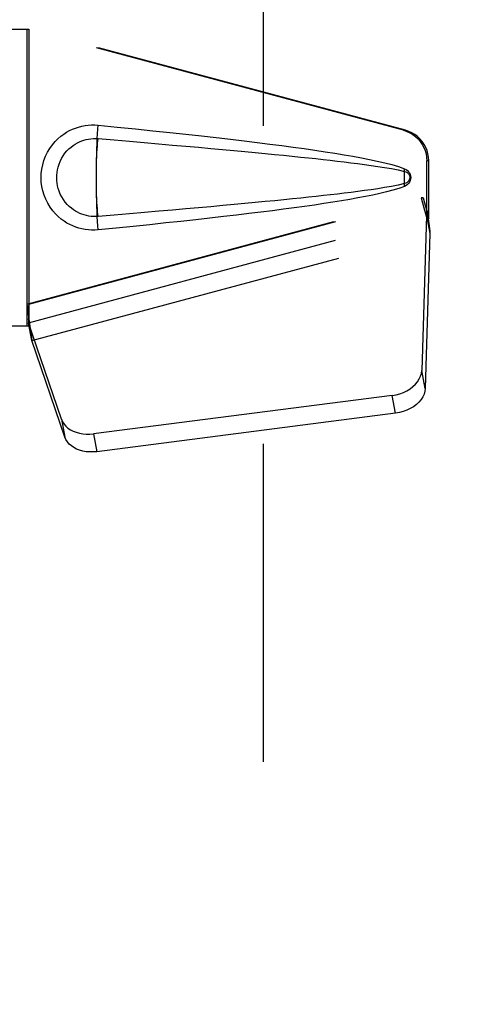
# Model space of a CAD drawing. Header units: inches. Extents: x 0 to 230, y 0 to 149.
# Tile 38 of 92: x 71.13 to 72.89, y 69.69 to 73.6. Entities that reach past the tile are written whole.
import ezdxf

# ---------------------------------------------------------------- set-up
doc = ezdxf.new("R2010")
doc.units = ezdxf.units.IN
doc.header["$LTSCALE"] = 12.635135
doc.header["$MEASUREMENT"] = 0
doc.linetypes.add('HIDDEN', pattern=[0.2, 0.1, -0.1])
doc.layers.get('0').update_dxf_attribs({"linetype": 'CONTINUOUS'})
doc.layers.add('DEFAULT_2', color=8, linetype='HIDDEN')
doc.layers.add('DIMENSIONS', color=7, linetype='CONTINUOUS')
doc.styles.get("Standard").update_dxf_attribs({"font": 'arial.ttf'})
doc.dimstyles.new('DIMSTYLE_1', dxfattribs={"dimtxt": 1.013514, "dimasz": 1.351351, "dimexe": 0.09, "dimexo": 0.07, "dimgap": 0.0375, "dimtad": 0, "dimtih": 1, "dimtoh": 1, "dimzin": 4, "dimdsep": 46, "dimtxsty": 'Standard', "dimblk": '_FILLED', "dimblk1": '_FILLED', "dimblk2": '_FILLED', "dimcen": 0.09, "dimazin": 1, "dimtfac": 1, "dimtofl": 0, "dimtmove": 0, "dimatfit": 3, "dimldrblk": '_FILLED', "dimfxl": 1, "dimtolj": 1, "dimtzin": 4, "dimarcsym": 0})

# ---------------------------------------------------------------- blocks, each defined once
blk = doc.blocks.new('_FILLED')
at = {"color": 0, "linetype": 'ByBlock'}
blk.add_solid([(0, 0), (-1, 0.2), (-1, -0.2)], dxfattribs=at)
blk = doc.blocks.new('*D13')
at = {"layer": 'DIMENSIONS', "color": 2, "linetype": 'Continuous'}
for p, q in [((69.2811, 84.0253), (66.6874, 84.0253)), ((72.9061, 84.0253), (75.6088, 84.0253))]:
    blk.add_line(p, q, dxfattribs=at)
at = {"layer": 'DIMENSIONS', "color": 2, "linetype": 'Continuous', "xscale": 1.3513513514, "yscale": 1.3513513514, "zscale": 1.3513513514}
blk.add_blockref('_FILLED', (69.2811, 84.0253), dxfattribs=at)
at = {"layer": 'DIMENSIONS', "color": 2, "linetype": 'Continuous', "xscale": 1.3513513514, "yscale": 1.3513513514, "zscale": 1.3513513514, "rotation": 180}
blk.add_blockref('_FILLED', (72.9061, 84.0253), dxfattribs=at)
at = {"layer": 'DIMENSIONS', "color": 2, "linetype": 'Continuous', "insert": (66.1807, 84.5321), "char_height": 1.01351, "width": 2.754195, "attachment_point": 3, "line_spacing_factor": 0.9}
blk.add_mtext('3.63', dxfattribs=at)

msp = doc.modelspace()

# ---------------------------------------------------------------- linework, layer by layer
at = {"layer": 'DEFAULT_2', "color": 8, "linetype": 'HIDDEN'}
for p, q in [((72.0936, 107.2957), (72.0936, 38.3257)), ((70.8406, 73.5657), (71.1616, 73.5657)), ((71.1539, 73.5657), (71.1539, 72.3857)), ((72.6513, 73.1634), (71.1539, 73.5657)), ((71.1616, 73.5657), (71.1616, 72.3857)), ((72.659, 73.1634), (71.1616, 73.5657)), ((72.6513, 73.1634), (72.659, 73.1634)), ((72.7437, 72.8129), (72.7437, 73.0426)), ((72.7514, 73.0426), (72.7437, 73.0426)), ((72.7514, 72.8129), (72.7514, 73.0426)), ((72.6557, 72.9839), (72.6557, 72.9954)), ((72.6557, 72.9603), (72.6556, 72.9691)), ((72.6558, 72.9494), (72.6557, 72.9603)), ((71.1539, 72.4732), (72.7219, 72.8945)), ((71.1616, 72.4732), (72.7296, 72.8945)), ((72.7296, 72.8945), (72.7219, 72.8945)), ((72.7219, 72.8945), (72.7437, 72.8129)), ((72.7296, 72.8945), (72.7514, 72.8129)), ((72.7453, 72.8404), (72.754, 72.7841)), ((71.1602, 72.399), (72.743, 72.8243)), ((72.743, 72.8243), (72.7238, 72.2092)), ((72.743, 72.8243), (72.7565, 72.7533)), ((72.7514, 72.8129), (72.7437, 72.8129)), ((72.754, 72.7841), (72.7549, 72.7733)), ((72.7549, 72.7733), (72.7558, 72.763)), ((72.7558, 72.763), (72.7565, 72.7533)), ((71.1737, 72.328), (72.7565, 72.7533)), ((72.7565, 72.7533), (72.7374, 72.1381)), ((71.1616, 72.4732), (71.1539, 72.4732)), ((71.1695, 72.3584), (71.1608, 72.4147)), ((71.1616, 72.3857), (70.8406, 72.3857)), ((71.2921, 72.0152), (71.1602, 72.399)), ((71.1737, 72.328), (71.1602, 72.399)), ((71.1695, 72.3584), (71.1737, 72.328)), ((71.3056, 71.9442), (71.1737, 72.328)), ((72.7374, 72.1381), (72.7238, 72.2092)), ((72.6064, 72.1101), (71.4189, 71.9576)), ((72.6199, 72.0391), (72.6064, 72.1101)), ((72.6199, 72.0391), (71.4324, 71.8866)), ((71.2921, 72.0152), (71.3056, 71.9442)), ((71.4189, 71.9576), (71.4324, 71.8866))]:
    msp.add_line(p, q, dxfattribs=at)
for points in [[(71.4375, 72.7677), (71.4246, 72.7668), (71.4118, 72.7668), (71.3988, 72.7675), (71.386, 72.7691), (71.3732, 72.7715), (71.3606, 72.7747), (71.3484, 72.7786), (71.3365, 72.7834), (71.3248, 72.7888), (71.3133, 72.7951), (71.3019, 72.8023), (71.2905, 72.8107), (71.2791, 72.8203), (71.2679, 72.8314), (71.2569, 72.8441), (71.2465, 72.8582), (71.2373, 72.8734), (71.2292, 72.8895), (71.2227, 72.9061), (71.2175, 72.9231), (71.2139, 72.9403), (71.2117, 72.9575), (71.2109, 72.9748), (71.2116, 72.9922), (71.2136, 73.0094), (71.2171, 73.0265), (71.2221, 73.0436), (71.2285, 73.0602), (71.2364, 73.0764), (71.2455, 73.0917), (71.2558, 73.1059), (71.2668, 73.1188), (71.278, 73.13), (71.2894, 73.1398), (71.3008, 73.1483), (71.3124, 73.1557), (71.324, 73.1622), (71.3357, 73.1677), (71.3478, 73.1725), (71.3601, 73.1765), (71.3727, 73.1798), (71.3856, 73.1822), (71.3985, 73.1838)], [(71.3985, 73.1838), (71.4115, 73.1846), (71.4245, 73.1846), (71.4375, 73.1837)], [(71.4307, 72.993), (71.4307, 72.9992), (71.4309, 73.0225), (71.4313, 73.0455), (71.4318, 73.0679), (71.4324, 73.0898), (71.4332, 73.1108), (71.4341, 73.1308), (71.4351, 73.1497), (71.4363, 73.1674), (71.4375, 73.1837)], [(71.4375, 73.1837), (71.5131, 73.1761), (71.5858, 73.1688), (71.6554, 73.1616), (71.7223, 73.1545), (71.7864, 73.1476), (71.848, 73.1408), (71.9069, 73.1342), (71.9635, 73.1277), (72.0177, 73.1213), (72.0697, 73.115), (72.1196, 73.1088), (72.1673, 73.1026), (72.2132, 73.0966), (72.2571, 73.0905), (72.2991, 73.0845), (72.3394, 73.0785), (72.378, 73.0725), (72.415, 73.0665), (72.4503, 73.0604), (72.4841, 73.0542), (72.5164, 73.0479), (72.5472, 73.0413), (72.5766, 73.0345), (72.6045, 73.0273), (72.6309, 73.0193), (72.6558, 73.0107)], [(72.6513, 73.1634), (72.6643, 73.1591), (72.6766, 73.1535), (72.6883, 73.1466), (72.6992, 73.1384), (72.7091, 73.1291), (72.718, 73.1187), (72.7256, 73.1075), (72.732, 73.0955), (72.7371, 73.0828), (72.7408, 73.0697), (72.743, 73.0563), (72.7437, 73.0426)], [(72.7514, 73.0426), (72.7506, 73.0563), (72.7484, 73.0697), (72.7448, 73.0828), (72.7397, 73.0955), (72.7333, 73.1075), (72.7256, 73.1187), (72.7168, 73.1291), (72.7069, 73.1384), (72.696, 73.1466), (72.6843, 73.1535), (72.672, 73.1591), (72.659, 73.1634)], [(71.4375, 72.8212), (71.4282, 72.8207), (71.4188, 72.8208), (71.4094, 72.8215), (71.4, 72.8228), (71.3908, 72.8246), (71.3817, 72.8271), (71.3728, 72.83), (71.3642, 72.8335), (71.3557, 72.8376), (71.3475, 72.8422), (71.3392, 72.8475), (71.3311, 72.8536), (71.3229, 72.8606), (71.3149, 72.8686), (71.307, 72.8778), (71.2995, 72.8879), (71.293, 72.8987), (71.2873, 72.9099), (71.2827, 72.9212), (71.2791, 72.9324), (71.2764, 72.9433), (71.2746, 72.954), (71.2735, 72.9645), (71.2731, 72.9749), (71.2734, 72.9853), (71.2744, 72.9957), (71.2761, 73.0064), (71.2786, 73.0173), (71.2821, 73.0284), (71.2865, 73.0397), (71.292, 73.0509), (71.2985, 73.0619), (71.3058, 73.0721), (71.3137, 73.0815), (71.3217, 73.0897), (71.33, 73.0969), (71.3382, 73.1032), (71.3466, 73.1086), (71.355, 73.1134), (71.3635, 73.1176), (71.3722, 73.1212), (71.3812, 73.1242), (71.3904, 73.1267), (71.3997, 73.1286), (71.4091, 73.1299), (71.4186, 73.1306), (71.4281, 73.1307), (71.4375, 73.1302)], [(71.4375, 72.8212), (71.4364, 72.8299), (71.4354, 72.84), (71.4344, 72.8515), (71.4336, 72.8642), (71.4328, 72.878), (71.4321, 72.8928), (71.4316, 72.9083), (71.4312, 72.9246), (71.4308, 72.9413), (71.4307, 72.9584), (71.4306, 72.9757), (71.4307, 72.993), (71.4308, 73.01), (71.4312, 73.0268), (71.4316, 73.043), (71.4321, 73.0586), (71.4328, 73.0734), (71.4336, 73.0872), (71.4344, 73.0999), (71.4354, 73.1114), (71.4364, 73.1215), (71.4375, 73.1302)], [(71.4375, 73.1302), (71.5009, 73.1249), (71.5621, 73.1197), (71.6211, 73.1147), (71.678, 73.1098), (71.7329, 73.105), (71.7857, 73.1004), (71.8365, 73.0959), (71.8853, 73.0915), (71.9321, 73.0873), (71.9771, 73.0831), (72.0202, 73.0791), (72.0615, 73.0752), (72.101, 73.0714), (72.1387, 73.0677), (72.1747, 73.0642), (72.209, 73.0607), (72.2417, 73.0573), (72.2731, 73.0541), (72.3032, 73.0508), (72.3323, 73.0476), (72.3605, 73.0445), (72.3882, 73.0413), (72.4153, 73.038), (72.4422, 73.0347), (72.469, 73.0313), (72.4958, 73.0278), (72.5227, 73.024), (72.5495, 73.02), (72.5763, 73.0158), (72.603, 73.0111), (72.6295, 73.0058), (72.6559, 72.9999)], [(72.6559, 72.9515), (72.6558, 72.9595), (72.6557, 72.9675), (72.6556, 72.9757), (72.6557, 72.9839), (72.6557, 72.9919), (72.6559, 72.9999)], [(72.6557, 72.9954), (72.6558, 73.002), (72.6558, 73.0042), (72.6558, 73.0063), (72.6558, 73.0085), (72.6558, 73.0107)], [(72.6558, 73.0107), (72.6618, 73.0076), (72.6671, 73.0037), (72.6716, 72.999), (72.6753, 72.9938), (72.6779, 72.9881), (72.6795, 72.9822), (72.68, 72.9759), (72.6796, 72.9696), (72.678, 72.9636), (72.6754, 72.9579), (72.6718, 72.9526), (72.6672, 72.9478), (72.6619, 72.9439), (72.6557, 72.9407)], [(72.6559, 72.9999), (72.661, 72.998), (72.6654, 72.9955), (72.6693, 72.9923), (72.6723, 72.9886), (72.6746, 72.9845), (72.6759, 72.9801), (72.6763, 72.9755), (72.6758, 72.9708), (72.6744, 72.9665), (72.6722, 72.9625), (72.6691, 72.9589), (72.6653, 72.9558), (72.6609, 72.9533), (72.6559, 72.9515)], [(71.4375, 72.7677), (71.4363, 72.784), (71.4351, 72.8017), (71.4341, 72.8206), (71.4332, 72.8406), (71.4324, 72.8616), (71.4318, 72.8834), (71.4313, 72.9059), (71.4309, 72.9289), (71.4307, 72.9522), (71.4307, 72.9584)], [(72.6559, 72.9515), (72.6296, 72.9456), (72.6031, 72.9403), (72.5764, 72.9356), (72.5497, 72.9314), (72.5229, 72.9274), (72.4962, 72.9237), (72.4694, 72.9201), (72.4427, 72.9167), (72.4158, 72.9134), (72.3887, 72.9102), (72.3612, 72.907), (72.333, 72.9038), (72.3039, 72.9007), (72.2739, 72.8974), (72.2426, 72.8941), (72.2098, 72.8908), (72.1755, 72.8873), (72.1395, 72.8837), (72.1018, 72.8801), (72.0623, 72.8763), (72.021, 72.8724), (71.9779, 72.8683), (71.9329, 72.8642), (71.886, 72.8599), (71.8371, 72.8556), (71.7863, 72.8511), (71.7334, 72.8464), (71.6785, 72.8416), (71.6215, 72.8367), (71.5623, 72.8317), (71.501, 72.8265), (71.4375, 72.8212)], [(72.6557, 72.9407), (72.6331, 72.9328), (72.6091, 72.9254), (72.5839, 72.9187), (72.5573, 72.9123), (72.5294, 72.9062), (72.5003, 72.9003), (72.4699, 72.8946), (72.4382, 72.8889), (72.4051, 72.8833), (72.3705, 72.8777), (72.3345, 72.8722), (72.297, 72.8666), (72.2579, 72.861), (72.2172, 72.8554), (72.1748, 72.8497), (72.1307, 72.844), (72.0848, 72.8382), (72.0369, 72.8324), (71.9872, 72.8265), (71.9354, 72.8204), (71.8814, 72.8143), (71.8253, 72.808), (71.7669, 72.8017), (71.7061, 72.7952), (71.6428, 72.7885), (71.5771, 72.7817), (71.5086, 72.7748), (71.4375, 72.7677)], [(72.6557, 72.9407), (72.6558, 72.9429), (72.6558, 72.9451), (72.6558, 72.9472), (72.6558, 72.9494)], [(72.7219, 72.8945), (72.7272, 72.8749), (72.7326, 72.8557), (72.738, 72.8368), (72.7434, 72.8184), (72.7487, 72.8009), (72.754, 72.7841)], [(72.7296, 72.8945), (72.7322, 72.8849), (72.7348, 72.8755), (72.7375, 72.8662), (72.7401, 72.8572), (72.7427, 72.8486), (72.7453, 72.8404)], [(72.7453, 72.8404), (72.7449, 72.8376), (72.7446, 72.8348), (72.7442, 72.8321), (72.7438, 72.8294), (72.7434, 72.8268), (72.743, 72.8243)], [(71.1539, 72.4732), (71.1564, 72.453), (71.159, 72.4329), (71.1617, 72.4133), (71.1644, 72.3942), (71.1695, 72.3584)], [(71.1616, 72.4732), (71.1614, 72.4629), (71.1611, 72.4329)], [(71.1608, 72.4147), (71.1606, 72.4092), (71.1605, 72.4066), (71.1604, 72.404), (71.1603, 72.4015), (71.1602, 72.399)], [(71.1611, 72.4329), (71.161, 72.4236), (71.1608, 72.4147)], [(71.1684, 72.3662), (71.1668, 72.3771), (71.1647, 72.3945), (71.163, 72.4105), (71.1619, 72.425), (71.1613, 72.4378), (71.1612, 72.4454)], [(72.6064, 72.1101), (72.6218, 72.1128), (72.6367, 72.1168), (72.6511, 72.1222), (72.6648, 72.1287), (72.6774, 72.1363), (72.6888, 72.1449), (72.6989, 72.1544), (72.7074, 72.1646), (72.7142, 72.1754), (72.7193, 72.1865), (72.7225, 72.1977), (72.7238, 72.2092)], [(72.7374, 72.1381), (72.7361, 72.1267), (72.7329, 72.1154), (72.7278, 72.1043), (72.7209, 72.0936), (72.7124, 72.0834), (72.7024, 72.0739), (72.6909, 72.0653), (72.6783, 72.0576), (72.6647, 72.0511), (72.6503, 72.0458), (72.6354, 72.0418), (72.6199, 72.0391)], [(71.2921, 72.0152), (71.2963, 72.0055), (71.302, 71.9965), (71.3092, 71.9882), (71.3177, 71.9806), (71.3275, 71.9739), (71.3385, 71.9682), (71.3504, 71.9635), (71.3631, 71.96), (71.3765, 71.9576), (71.3904, 71.9564), (71.4045, 71.9564), (71.4189, 71.9576)], [(71.4324, 71.8866), (71.4181, 71.8854), (71.404, 71.8854), (71.3901, 71.8865), (71.3767, 71.8889), (71.3639, 71.8925), (71.352, 71.8971), (71.3411, 71.9029), (71.3313, 71.9095), (71.3227, 71.9171), (71.3155, 71.9255), (71.3098, 71.9345), (71.3056, 71.9442)]]:
    msp.add_lwpolyline(points, dxfattribs=at)

# ---------------------------------------------------------------- dimensions: what is measured, and where the dimension line sits
at = {"layer": 'DIMENSIONS', "color": 2, "linetype": 'Continuous'}
dim = msp.add_linear_dim(base=(72.9061208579, 84.0253218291), p1=(69.2811208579, 106.9356976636), p2=(72.9061208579, 37.6646976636), dimstyle='DIMSTYLE_1', dxfattribs=at)
dim.commit()
dim.dimension.update_dxf_attribs({"geometry": '*D13', "text_midpoint": (64.8022537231, 84.0196718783), "dimtype": 160})

doc.saveas('drawing.dxf')
